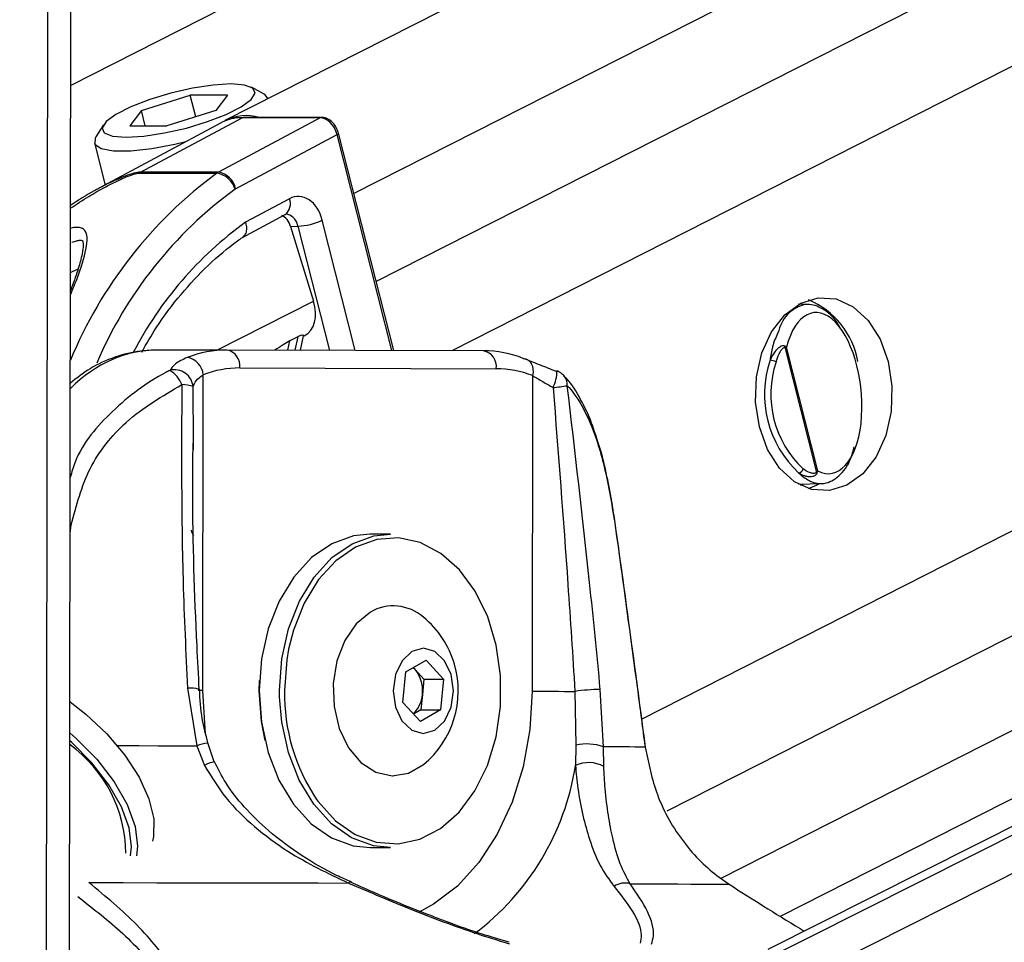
# Model space of a CAD drawing. Header units: millimetres. Extents: x 10 to 13239, y 20 to 10604.
# Tile 12 of 132: x 2422 to 2477, y 2969 to 3021. Entities that reach past the tile are written whole.
import ezdxf

# ---------------------------------------------------------------- set-up
doc = ezdxf.new("R2010")
doc.units = ezdxf.units.MM
doc.layers.add('COMPONENT_GEOMETRY', color=7, linetype='Continuous')
doc.styles.add('SLDTEXTSTYLE0', font='TXT', dxfattribs={"width": 0.75})
doc.dimstyles.new('SLDDIMSTYLE0', dxfattribs={"dimtxt": 75, "dimasz": 3.302, "dimexe": 0, "dimexo": 0.0625, "dimgap": 18.75, "dimtad": 0, "dimtih": 1, "dimtoh": 1, "dimdec": 0, "dimrnd": 1e-09, "dimzin": 12, "dimdsep": 46, "dimtxsty": 'SLDTEXTSTYLE0', "dimsah": 1, "dimcen": 0.09, "dimadec": 0, "dimazin": 3, "dimtfac": 1, "dimtdec": 0, "dimtofl": 0, "dimtmove": 0, "dimatfit": 3, "dimfxl": 1, "dimfrac": 2, "dimtolj": 1, "dimtzin": 12, "dimarcsym": 0})

# ---------------------------------------------------------------- blocks, each defined once
blk = doc.blocks.new('_D_4')
at = {"layer": 'COMPONENT_GEOMETRY', "color": 7}
for p, q in [((3876.961, 3780.567), (471.923, 3780.567)), ((475.098, 3780.567), (475.098, 2443.572)), ((325.046, 2428.338), (302.195, 2428.338)), ((302.195, 2428.338), (302.195, 2309.276)), ((625.151, 2428.338), (648.002, 2428.338)), ((648.002, 2428.338), (648.002, 2309.276)), ((302.195, 2309.276), (325.046, 2309.276)), ((648.002, 2309.276), (625.151, 2309.276)), ((475.098, 860.067), (475.098, 2197.062)), ((3847.074, 860.067), (471.923, 860.067))]:
    blk.add_line(p, q, dxfattribs=at)
for points in [[(475.098, 3780.567), (474.59, 3777.265), (475.606, 3777.265)], [(475.098, 860.067), (475.606, 863.369), (474.59, 863.369)]]:
    blk.add_solid(points, dxfattribs=at)
at = {"layer": 'COMPONENT_GEOMETRY', "color": 7, "char_height": 75, "attachment_point": 1, "style": 'SLDTEXTSTYLE0'}
for s, insert in [('9\'6.98"', (325.046, 2405.956)), ('2921mm', (270.515, 2293.742))]:
    blk.add_mtext(s, dxfattribs=dict(at, insert=insert))

msp = doc.modelspace()

# ---------------------------------------------------------------- linework, layer by layer
at = {"color": 8, "linetype": 'Continuous', "lineweight": 25}
for p, q in [((2593.758, 3102.657), (2424.727, 3016.839)), ((2620.832, 3102.336), (2440.53, 3010.795)), ((2631.5, 3102.209), (2441.777, 3005.884)), ((2643.047, 3102.072), (2446.003, 3002.031)), ((2692.969, 3101.48), (2456.597, 2981.471)), ((2704.246, 3101.346), (2457.994, 2976.321)), ((2714.423, 3101.226), (2461.014, 2972.567)), ((2461.698, 2965.005), (2731.928, 3101.018)), ((2462.026, 2967.321), (2727.751, 3101.068)), ((2424.634, 2947.589), (2424.835, 3097.175)), ((2423.345, 2945.196), (2423.541, 3090.876)), ((2442.655, 3002.04), (2439.595, 3014.095)), ((2440.612, 3002.045), (2438.766, 3009.318)), ((2437.406, 3008.98), (2439.165, 3002.049)), ((2424.713, 3006.396), (2425.142, 3006.607)), ((2432.891, 3002.065), (2438.28, 3004.801)), ((2436.848, 3002.055), (2436.957, 3002.583)), ((2437.397, 3002.806), (2437.242, 3002.054)), ((2431.572, 2996.873), (2431.558, 3000.024)), ((2424.76, 2992.312), (2424.694, 2992.323)), ((2424.694, 2991.854), (2424.76, 2992.312)), ((2436.385, 2982.703), (2436.38, 2983.062))]:
    msp.add_line(p, q, dxfattribs=at)
at = {"color": 7, "linetype": 'Continuous', "lineweight": 25}
for p, q in [((2605.954, 3102.512), (2433.331, 3014.87)), ((2726.812, 3101.079), (2463.637, 2968.616)), ((2464.338, 2970.464), (2721.719, 3101.139)), ((2424.657, 2964.295), (2424.835, 3097.175)), ((2435.516, 3016.345), (2434.818, 3016.733)), ((2428.672, 3015.433), (2431.402, 3016.292)), ((2433.477, 3016.292), (2431.402, 3016.292)), ((2431.709, 3015.082), (2431.402, 3016.292)), ((2433.477, 3016.292), (2432.823, 3015.433)), ((2435.739, 3016.093), (2435.738, 3016.098)), ((2428.672, 3015.433), (2428.018, 3014.574)), ((2428.891, 3014.574), (2428.672, 3015.433)), ((2432.823, 3015.433), (2430.094, 3014.574)), ((2438.721, 3015.054), (2434.38, 3015.054)), ((2426.551, 3014.634), (2426.122, 3013.96)), ((2433.08, 3014.736), (2426.278, 3011.08)), ((2428.018, 3014.574), (2430.094, 3014.574)), ((2428.63, 3011.994), (2434.305, 3015.035)), ((2438.646, 3015.035), (2432.97, 3011.994)), ((2438.646, 3015.035), (2434.305, 3015.035)), ((2433.927, 3011.059), (2439.595, 3014.095)), ((2442.753, 3002.039), (2439.674, 3014.169)), ((2426.045, 3013.638), (2426.644, 3011.277)), ((2428.541, 3011.94), (2432.882, 3011.94)), ((2432.97, 3011.994), (2428.63, 3011.994)), ((2436.934, 3010.512), (2434.479, 3009.197)), ((2434.273, 3008.331), (2436.699, 3009.631)), ((2437, 3008.967), (2437.406, 3008.98)), ((2437, 3008.967), (2438.28, 3004.801)), ((2465.92, 3004.608), (2465.356, 3004.622)), ((2437.397, 3002.806), (2436.957, 3002.583)), ((2437.555, 3002.054), (2437.723, 3002.866)), ((2437.718, 3002.84), (2437.793, 3002.878)), ((2433.454, 3002.065), (2429.559, 3002.065)), ((2447.772, 3002.026), (2433.454, 3002.065)), ((2464.584, 3002.218), (2466.355, 2995.241)), ((2466.432, 2995.334), (2464.681, 3002.232)), ((2434.16, 3001.065), (2448.478, 3001.026)), ((2432.102, 2983.07), (2432.126, 3000.687)), ((2450.511, 3000.638), (2450.487, 2983.021)), ((2431.573, 2996.49), (2431.572, 2996.873)), ((2465.356, 2994.582), (2466.631, 2994.614)), ((2465.463, 2994.525), (2465.587, 2994.588)), ((2442.567, 2991.795), (2441.436, 2991.795)), ((2442.73, 2987.795), (2442.709, 2987.795)), ((2443.436, 2984.104), (2444.569, 2984.762)), ((2443.951, 2984.233), (2443.84, 2984.338)), ((2443.849, 2984.344), (2443.951, 2984.233)), ((2444.569, 2984.762), (2445.539, 2983.704)), ((2443.273, 2982.387), (2443.436, 2984.104)), ((2443.951, 2984.233), (2444.435, 2983.704)), ((2431.246, 2983.186), (2431.757, 2979.981)), ((2435.249, 2983.062), (2435.263, 2983.631)), ((2444.435, 2983.704), (2444.354, 2982.845)), ((2444.435, 2983.704), (2445.539, 2983.704)), ((2445.539, 2983.704), (2445.375, 2981.987)), ((2444.354, 2982.845), (2444.272, 2981.987)), ((2452.872, 2983.017), (2452.928, 2980.012)), ((2454.462, 2979.92), (2454.287, 2983.124)), ((2444.242, 2981.329), (2443.273, 2982.387)), ((2444.272, 2981.987), (2443.859, 2981.747)), ((2445.375, 2981.987), (2444.242, 2981.329)), ((2444.272, 2981.987), (2445.375, 2981.987)), ((2431.757, 2979.981), (2432.192, 2978.886)), ((2432.361, 2980.13), (2432.361, 2980.13)), ((2432.741, 2979.085), (2432.385, 2980.139)), ((2452.928, 2980.012), (2452.899, 2978.885)), ((2454.484, 2978.826), (2454.462, 2979.92)), ((2442.709, 2978.295), (2442.73, 2978.295)), ((2441.436, 2974.295), (2442.567, 2974.295)), ((2460.913, 2972.637), (2461.475, 2972.248)), ((2449.195, 2969.011), (2448.599, 2969.192))]:
    msp.add_line(p, q, dxfattribs=at)
at = {"color": 7, "linetype": 'Continuous', "lineweight": 25, "flags": 128}
for points in [[(2433.676, 3016.919), (2432.681, 3016.859), (2431.529, 3016.683), (2430.314, 3016.406), (2429.134, 3016.05), (2428.085, 3015.644), (2427.252, 3015.221), (2426.701, 3014.815), (2426.479, 3014.459), (2426.602, 3014.182), (2427.062, 3014.006), (2427.82, 3013.946), (2428.815, 3014.006), (2429.967, 3014.182), (2431.182, 3014.459), (2432.362, 3014.815), (2433.411, 3015.221), (2434.244, 3015.644), (2434.795, 3016.05), (2435.017, 3016.406), (2434.893, 3016.683), (2434.434, 3016.859), (2433.676, 3016.919)], [(2435.738, 3016.098), (2435.571, 3016.311), (2435.516, 3016.345)], [(2434.38, 3015.054), (2434.346, 3015.05), (2434.305, 3015.035)], [(2426.122, 3013.96), (2426.084, 3013.894), (2426.079, 3013.557), (2426.431, 3013.318), (2427.113, 3013.194), (2428.076, 3013.194), (2429.248, 3013.318), (2430.541, 3013.557), (2431.159, 3013.703)], [(2468.053, 2994.52), (2467.079, 2994.221), (2466.084, 2994.288), (2465.134, 2994.718), (2464.296, 2995.481), (2463.626, 2996.524), (2463.169, 2997.777), (2462.958, 2999.155), (2463.006, 3000.563), (2463.31, 3001.906), (2463.849, 3003.091), (2464.587, 3004.039), (2465.473, 3004.684), (2466.447, 3004.983), (2467.443, 3004.916), (2468.392, 3004.486), (2469.23, 3003.723), (2469.901, 3002.68), (2470.357, 3001.427), (2470.568, 3000.049), (2470.52, 2998.641), (2470.217, 2997.298), (2469.677, 2996.113), (2468.939, 2995.165), (2468.053, 2994.52)], [(2449.99, 3001.603), (2450.124, 3001.584), (2450.246, 3001.529), (2450.351, 3001.44), (2450.435, 3001.32), (2450.495, 3001.174), (2450.528, 3001.007), (2450.533, 3000.826), (2450.511, 3000.638)], [(2451.817, 3000.872), (2451.859, 3000.904), (2451.87, 3000.903)], [(2465.915, 2994.337), (2466.356, 2994.52), (2466.524, 2994.611)], [(2455.139, 2992.259), (2455.138, 2992.249), (2455.124, 2992.23)], [(2441.436, 2991.795), (2440.511, 2991.697), (2439.298, 2991.256), (2438.173, 2990.48), (2437.182, 2989.399), (2436.364, 2988.058), (2435.755, 2986.511), (2435.378, 2984.823), (2435.249, 2983.062)], [(2436.38, 2983.062), (2436.509, 2984.823), (2436.886, 2986.511), (2437.496, 2988.058), (2438.313, 2989.399), (2439.305, 2990.48), (2440.429, 2991.256), (2441.642, 2991.697), (2442.567, 2991.795)], [(2438.452, 2976.974), (2438.535, 2976.86), (2439.501, 2975.798), (2440.598, 2975.033), (2441.782, 2974.596), (2443.003, 2974.505), (2444.213, 2974.764), (2445.361, 2975.362), (2446.4, 2976.274), (2447.288, 2977.464), (2447.989, 2978.882), (2448.474, 2980.47), (2448.722, 2982.164), (2448.725, 2983.894), (2448.481, 2985.589), (2448, 2987.18), (2447.303, 2988.602), (2446.418, 2989.796), (2445.382, 2990.714), (2444.235, 2991.318), (2443.026, 2991.583), (2441.805, 2991.499), (2440.62, 2991.069), (2439.52, 2990.31), (2438.552, 2989.253), (2437.753, 2987.943), (2437.157, 2986.432), (2436.89, 2985.367)], [(2441.453, 2987.439), (2440.662, 2986.789), (2440.025, 2985.861), (2439.588, 2984.725), (2439.384, 2983.464), (2439.429, 2982.172), (2439.718, 2980.944), (2440.23, 2979.873), (2440.928, 2979.037), (2441.76, 2978.498), (2442.663, 2978.296), (2443.572, 2978.447), (2444.416, 2978.938)], [(2443.767, 2985.242), (2443.222, 2984.729), (2442.856, 2983.96), (2442.726, 2983.052), (2442.852, 2982.143), (2443.215, 2981.371), (2443.759, 2980.854), (2444.401, 2980.67), (2445.044, 2980.849), (2445.59, 2981.361), (2445.955, 2982.13), (2446.085, 2983.039), (2445.959, 2983.948), (2445.597, 2984.72), (2445.053, 2985.237), (2444.41, 2985.42), (2443.767, 2985.242)], [(2435.249, 2983.062), (2435.373, 2981.3), (2435.745, 2979.61), (2436.351, 2978.06), (2437.165, 2976.715), (2438.153, 2975.629), (2439.276, 2974.846), (2440.487, 2974.399), (2441.436, 2974.295)], [(2435.574, 2980.28), (2435.37, 2981.34), (2435.249, 2983.062)], [(2442.567, 2974.295), (2441.619, 2974.399), (2440.407, 2974.846), (2439.284, 2975.629), (2438.296, 2976.715), (2437.482, 2978.06), (2436.877, 2979.61), (2436.504, 2981.3), (2436.385, 2982.703)], [(2450.487, 2983.021), (2450.733, 2983.02), (2451.009, 2983.019), (2451.308, 2983.019), (2451.623, 2983.018), (2451.945, 2983.018), (2452.267, 2983.017), (2452.578, 2983.017), (2452.872, 2983.017)], [(2424.688, 2982.425), (2425.565, 2981.742), (2426.734, 2980.641), (2427.741, 2979.449), (2428.538, 2978.224), (2429.088, 2977.022), (2429.364, 2975.902), (2429.353, 2974.916), (2429.293, 2974.651)], [(2424.679, 2980.696), (2425.006, 2980.411), (2426.175, 2979.231), (2427.15, 2977.972), (2427.879, 2976.701), (2428.324, 2975.482), (2428.463, 2974.381), (2428.402, 2973.832)], [(2428.066, 2973.829), (2428.12, 2974.339), (2427.986, 2975.403), (2427.556, 2976.579), (2426.852, 2977.807), (2425.911, 2979.023), (2424.781, 2980.163), (2424.678, 2980.254)], [(2456.8, 2979.927), (2456.8, 2979.922), (2456.793, 2979.905)], [(2425.745, 2972.345), (2427.649, 2972.341), (2429.534, 2972.338), (2431.395, 2972.335), (2433.23, 2972.332), (2435.035, 2972.328), (2436.807, 2972.325), (2438.542, 2972.321), (2440.238, 2972.318)], [(2455.955, 2972.275), (2456.915, 2972.272), (2457.8, 2972.268), (2458.61, 2972.265), (2459.342, 2972.261), (2459.996, 2972.258), (2460.57, 2972.255), (2461.063, 2972.252), (2461.475, 2972.248)]]:
    msp.add_lwpolyline(points, dxfattribs=at)
at = {"color": 8, "linetype": 'Continuous', "lineweight": 25, "flags": 128}
for points in [[(2438.721, 3015.054), (2438.686, 3015.05), (2438.646, 3015.035)], [(2439.595, 3014.095), (2439.63, 3014.115), (2439.655, 3014.134), (2439.67, 3014.151), (2439.674, 3014.167), (2439.674, 3014.169)], [(2436.89, 2985.367), (2436.789, 2984.782), (2436.663, 2983.062)], [(2432.102, 2983.07), (2431.893, 2983.071), (2431.842, 2983.071)], [(2432.253, 2980.703), (2432.225, 2980.93), (2432.102, 2983.07)], [(2450.487, 2983.021), (2450.359, 2980.881), (2449.983, 2978.801), (2449.371, 2976.836), (2448.538, 2975.041), (2447.508, 2973.464), (2446.308, 2972.149), (2444.971, 2971.13), (2444.134, 2970.681)], [(2427.314, 2979.989), (2427.421, 2979.989), (2428.52, 2979.987), (2429.609, 2979.985), (2430.689, 2979.983), (2431.757, 2979.981)]]:
    msp.add_lwpolyline(points, dxfattribs=at)
at = {"color": 7, "linetype": 'Continuous', "lineweight": 25}
for centre, radius, start, end in [((2434.532, 3012.424), 2.725, 74.8075, 116.1501), ((2434.276, 3012.49), 2.545, 89.3461, 118.0393), ((2429.078, 3011.16), 0.946, 118.3002, 124.5592), ((2433.418, 3011.16), 0.946, 118.3002, 124.5592), ((2432.685, 3010.694), 1.261, 15.9614, 81.0447), ((2432.773, 3010.834), 1.176, 11.005, 80.3566), ((2434.078, 3010.779), 0.317, 118.3427, 124.5578), ((2437.254, 3012.497), 3.521, 272.4674, 295.4301), ((2464.132, 3000.629), 4.597, 9.9891, 67.1886), ((2433.453, 2995.88), 6.184, 89.9905, 111.0148), ((2433.277, 3001.191), 0.891, 351.8462, 78.5801), ((2447.595, 3001.152), 0.891, 351.8511, 78.5752), ((2447.74, 2995.838), 6.188, 68.6844, 89.7045), ((2464.243, 3002.247), 0.342, 355.184, 7.2912), ((2431.039, 3000.579), 1.092, 5.7126, 79.6593), ((2469.463, 2999.6), 6.012, 161.5803, 226.9086), ((2463.721, 3000.72), 0.78, 61.2419, 87.1796), ((2469.514, 2999.6), 5.71, 161.582, 226.9057), ((2430.529, 2999.931), 1.033, 5.1287, 104.7101), ((2429.524, 2999.64), 1.489, 19.4146, 60.0523), ((2434.158, 2995.399), 5.666, 89.9854, 111.0206), ((2448.448, 2995.35), 5.677, 68.692, 89.698), ((2451.514, 2999.968), 1, 42.6622, 69.1582), ((2430.956, 2998.453), 1.682, 69.0136, 90.937), ((2448.358, 3027.094), 27.323, 276.9212, 278.5927), ((2465.302, 2995.533), 0.327, 279.4748, 341.8355), ((2466.153, 2995.089), 0.254, 23.8325, 36.997), ((2442.736, 2985.235), 2.55, 48.7856, 120.2001), ((2441.043, 2983.045), 5.315, 16.2024, 50.6107), ((2441.043, 2983.045), 5.315, 309.3893, 16.2024), ((2442.536, 2983.07), 1.831, 352.9694, 39.4314), ((2442.71, 2982.95), 1.647, 313.7124, 356.3727), ((2454.458, 2971.441), 11.684, 90.8379, 97.8008), ((2420.217, 2973.899), 7.594, 0.6055, 54.0218), ((2453.54, 2977.394), 2.689, 69.9495, 103.1639), ((2452.578, 2506.792), 473.132, 89.4896, 89.77182), ((2453.631, 2977.237), 1.803, 61.7722, 113.9547), ((2455.652, 2971.294), 1.027, 72.812, 125.6752)]:
    msp.add_arc(centre, radius, start, end, dxfattribs=at)
at = {"color": 8, "linetype": 'Continuous', "lineweight": 25}
for centre, radius, start, end in [((2447.597, 2992.002), 24.78, 126.4312, 157.4802), ((2447.617, 2992.208), 23.3, 126.0714, 156.9384), ((2436.233, 3010.227), 0.757, 308.0331, 22.1147), ((2446.677, 2992.347), 20.802, 125.9026, 152.5713), ((2449.741, 3000.91), 2.129, 333.7703, 359.7981), ((2451.681, 3000.139), 0.762, 355.3494, 41.276), ((2431.994, 2992.13), 0.565, 192.7049, 226.7326), ((2431.449, 2981.822), 1.379, 71.2541, 98.4679), ((2447.21, 2982.854), 10.549, 178.874, 213.8764), ((2434.022, 2972.091), 8.209, 101.6786, 106.0193), ((2433.156, 2977.085), 2.043, 101.8866, 118.174), ((2438.631, 2981.068), 14.434, 306.6899, 351.3031), ((2440.351, 2972.197), 0.165, 74.6104, 133.2006)]:
    msp.add_arc(centre, radius, start, end, dxfattribs=at)
at = {"color": 7, "linetype": 'Continuous', "lineweight": 25}
for centre, major_axis, ratio, start_param, end_param in [((2438.888, 3014.095), (-0.459, 0.889), 0.664219, 4.38219, 5.952986), ((2437.435, 3008.642), (0.001, 2.001), 0.706964, 5.057572, 6.645512), ((2436.334, 3008.629), (-0.097, 0.996), 0.721655, 4.987651, 5.914695), ((2436.88, 3004.658), (-0.919, 1.776), 0.677839, 3.136363, 4.451126), ((2466.679, 2999.664), (-0.466, 4.492), 0.481818, 2.818027, 7.196236)]:
    msp.add_ellipse(centre, major_axis=major_axis, ratio=ratio, start_param=start_param, end_param=end_param, dxfattribs=at)
at = {"color": 8, "linetype": 'Continuous', "lineweight": 25}
for centre, major_axis, ratio, start_param, end_param in [((2436.728, 3008.642), (0.034, 1), 0.713644, 5.081543, 6.329766), ((2429.512, 2990.065), (0.062, 12), 0.707102, 0.001735, 0.609528)]:
    msp.add_ellipse(centre, major_axis=major_axis, ratio=ratio, start_param=start_param, end_param=end_param, dxfattribs=at)
at = {"color": 7, "linetype": 'Continuous', "lineweight": 25}
for points, knots in [([(2439.674, 3014.169), (2439.643, 3014.263), (2439.573, 3014.478), (2439.357, 3014.775), (2439.071, 3014.988), (2438.844, 3015.052), (2438.733, 3015.054), (2438.721, 3015.054)], [0, 0, 0, 0, 0.204193, 0.46654, 0.739319, 0.970931, 1, 1, 1, 1]), ([(2426.303, 3011.086), (2426.216, 3011.041), (2425.662, 3010.759), (2425.15, 3010.425), (2424.718, 3010.143)], [0, 0, 0, 0, 0.157474, 1, 1, 1, 1]), ([(2436.699, 3009.631), (2436.71, 3009.636), (2436.727, 3009.645), (2436.732, 3009.64), (2436.734, 3009.639)], [0, 0, 0, 0, 0.582399, 1, 1, 1, 1]), ([(2434.479, 3009.197), (2434.481, 3009.191), (2434.499, 3009.128), (2434.536, 3008.963), (2434.536, 3008.716), (2434.461, 3008.484), (2434.356, 3008.4), (2434.309, 3008.362)], [0, 0, 0, 0, 0.017918, 0.177617, 0.46887, 0.759866, 1, 1, 1, 1]), ([(2424.789, 3008.09), (2424.88, 3008.12), (2425.053, 3008.177), (2425.262, 3008.201), (2425.373, 3008.183), (2425.379, 3008.172), (2425.403, 3008.164), (2425.441, 3007.823), (2425.334, 3007.259), (2425.117, 3006.469), (2424.865, 3005.783), (2424.726, 3005.404)], [0, 0, 0, 0, 0.047404, 0.090197, 0.132981, 0.178342, 0.268117, 0.409247, 0.550857, 0.751637, 1, 1, 1, 1]), ([(2428.694, 3001.951), (2428.956, 3002.411), (2429.621, 3003.578), (2430.867, 3005.211), (2432.39, 3006.841), (2433.567, 3007.838), (2434.226, 3008.29), (2434.317, 3008.353)], [0, 0, 0, 0, 0.170629, 0.432844, 0.695158, 0.9578, 1, 1, 1, 1]), ([(2467.686, 3003.265), (2467.648, 3003.34), (2467.401, 3003.83), (2466.795, 3004.357), (2465.946, 3004.711), (2465.107, 3004.441), (2464.486, 3003.85), (2464.264, 3003.211), (2464.201, 3003.027)], [0, 0, 0, 0, 0.037463, 0.243379, 0.456866, 0.679092, 0.907616, 1, 1, 1, 1]), ([(2436.957, 3002.583), (2436.837, 3002.513), (2436.579, 3002.364), (2436.276, 3002.164), (2436.114, 3002.057)], [0, 0, 0, 0, 0.467223, 1, 1, 1, 1]), ([(2437.714, 3002.868), (2437.714, 3002.881), (2437.715, 3002.909), (2437.599, 3002.896), (2437.477, 3002.847), (2437.406, 3002.811), (2437.397, 3002.806)], [0, 0, 0, 0, 0.285961, 0.62479, 0.950528, 1, 1, 1, 1]), ([(2429.561, 3002.065), (2429.254, 3002.053), (2428.452, 3002.024), (2427.18, 3001.705), (2425.844, 3001.11), (2425.069, 3000.509), (2424.705, 3000.227)], [0, 0, 0, 0, 0.177117, 0.46207, 0.747654, 1, 1, 1, 1]), ([(2464.583, 3002.291), (2464.562, 3002.297), (2464.501, 3002.315), (2464.394, 3002.286), (2464.223, 3002.187), (2463.983, 3001.942), (2463.843, 3001.666), (2463.759, 3001.5)], [0, 0, 0, 0, 0.060653, 0.184539, 0.294007, 0.574648, 1, 1, 1, 1]), ([(2464.097, 3001.405), (2464.148, 3001.556), (2464.231, 3001.804), (2464.374, 3002.049), (2464.475, 3002.164), (2464.534, 3002.216), (2464.573, 3002.218), (2464.584, 3002.218)], [0, 0, 0, 0, 0.455731, 0.745095, 0.85067, 0.957037, 1, 1, 1, 1]), ([(2464.681, 3002.232), (2464.68, 3002.233), (2464.654, 3002.254), (2464.618, 3002.272), (2464.583, 3002.291)], [0, 0, 0, 0, 0.028909, 1, 1, 1, 1]), ([(2464.584, 3002.218), (2464.619, 3002.223), (2464.655, 3002.228), (2464.68, 3002.232), (2464.681, 3002.232)], [0, 0, 0, 0, 0.971185, 1, 1, 1, 1]), ([(2431.235, 3001.653), (2430.986, 3001.538), (2430.522, 3001.324), (2430.348, 3001.055), (2430.267, 3000.93)], [0, 0, 0, 0, 0.53814, 1, 1, 1, 1]), ([(2451.817, 3000.872), (2451.505, 3000.998), (2450.831, 3001.27), (2450.284, 3001.486), (2449.99, 3001.603)], [0, 0, 0, 0, 0.461863, 1, 1, 1, 1]), ([(2431.558, 3000.024), (2431.6, 3000.137), (2431.689, 3000.379), (2431.974, 3000.581), (2432.126, 3000.687)], [0, 0, 0, 0, 0.469456, 1, 1, 1, 1]), ([(2450.511, 3000.638), (2450.694, 3000.53), (2451.039, 3000.327), (2451.455, 3000.084), (2451.651, 2999.97)], [0, 0, 0, 0, 0.530541, 1, 1, 1, 1]), ([(2454.131, 2996.996), (2454.025, 2997.337), (2453.755, 2998.198), (2453.191, 2999.353), (2452.673, 3000.226), (2452.298, 3000.571), (2452.238, 3000.627)], [0, 0, 0, 0, 0.225491, 0.57077, 0.931004, 1, 1, 1, 1]), ([(2424.76, 2992.312), (2425.041, 2993.39), (2425.606, 2995.55), (2427.855, 2998.341), (2429.849, 2999.505), (2430.928, 3000.135)], [0, 0, 0, 0, 0.313747, 0.628666, 1, 1, 1, 1]), ([(2430.928, 3000.135), (2430.91, 2996.474), (2430.883, 2990.827), (2431.151, 2985.174), (2431.246, 2983.186)], [0, 0, 0, 0, 0.648279, 1, 1, 1, 1]), ([(2451.651, 2999.97), (2451.936, 2996.307), (2452.376, 2990.657), (2452.743, 2985.005), (2452.872, 2983.017)], [0, 0, 0, 0, 0.648203, 1, 1, 1, 1]), ([(2454.287, 2983.124), (2454.092, 2985.112), (2453.539, 2990.766), (2452.873, 2996.415), (2452.441, 3000.077)], [0, 0, 0, 0, 0.351724, 1, 1, 1, 1]), ([(2452.441, 3000.077), (2452.474, 3000.041), (2452.966, 2999.509), (2453.75, 2998.159), (2454.596, 2995.482), (2454.948, 2993.313), (2455.124, 2992.23)], [0, 0, 0, 0, 0.0250477, 0.3715271, 0.6863385, 1, 1, 1, 1]), ([(2455.133, 2992.254), (2455.079, 2992.641), (2454.947, 2993.597), (2454.661, 2995.05), (2454.385, 2996.254), (2454.18, 2996.853), (2454.131, 2996.996)], [0, 0, 0, 0, 0.22309, 0.550934, 0.892293, 1, 1, 1, 1]), ([(2431.902, 2983.128), (2431.858, 2983.936), (2431.661, 2987.625), (2431.513, 2992.211), (2431.549, 2995.981), (2431.557, 2996.873)], [0, 0, 0, 0, 0.176184, 0.80521, 1, 1, 1, 1]), ([(2465.356, 2995.21), (2465.549, 2995.049), (2466.018, 2994.657), (2466.814, 2994.535), (2467.624, 2994.967), (2468.213, 2995.723), (2468.4, 2996.445), (2468.458, 2996.669)], [0, 0, 0, 0, 0.1629846, 0.3968921, 0.6400267, 0.8884345, 1, 1, 1, 1]), ([(2466.355, 2995.241), (2466.346, 2995.231), (2466.319, 2995.203), (2466.221, 2995.176), (2465.992, 2995.201), (2465.774, 2995.312), (2465.63, 2995.418), (2465.613, 2995.431)], [0, 0, 0, 0, 0.045332, 0.125548, 0.375592, 0.924118, 1, 1, 1, 1]), ([(2466.432, 2995.334), (2466.432, 2995.333), (2466.412, 2995.304), (2466.383, 2995.272), (2466.355, 2995.241)], [0, 0, 0, 0, 0.029107, 1, 1, 1, 1]), ([(2466.385, 2995.191), (2466.404, 2995.237), (2466.424, 2995.285), (2466.432, 2995.333), (2466.432, 2995.334)], [0, 0, 0, 0, 0.971469, 1, 1, 1, 1]), ([(2465.356, 2995.21), (2465.379, 2995.196), (2465.51, 2995.118), (2465.718, 2995.033), (2465.961, 2994.998), (2466.126, 2995.011), (2466.249, 2995.053), (2466.336, 2995.113), (2466.371, 2995.169), (2466.385, 2995.191)], [0, 0, 0, 0, 0.070132, 0.395153, 0.58707, 0.730993, 0.841657, 0.936384, 1, 1, 1, 1]), ([(2455.124, 2992.23), (2455.215, 2991.576), (2455.668, 2988.306), (2456.226, 2984.198), (2456.682, 2980.743), (2456.793, 2979.905)], [0, 0, 0, 0, 0.159183, 0.79594, 1, 1, 1, 1]), ([(2456.8, 2979.927), (2456.665, 2980.954), (2456.125, 2985.064), (2455.562, 2989.175), (2455.139, 2992.259)], [0, 0, 0, 0, 0.249839, 1, 1, 1, 1]), ([(2432.387, 2980.136), (2432.266, 2980.587), (2432.003, 2981.57), (2431.947, 2982.581), (2431.917, 2983.13)], [0, 0, 0, 0, 0.45815, 1, 1, 1, 1]), ([(2456.793, 2979.905), (2456.977, 2979.003), (2457.373, 2977.061), (2458.641, 2974.908), (2459.885, 2973.473), (2460.573, 2972.913), (2460.913, 2972.637)], [0, 0, 0, 0, 0.301537, 0.649271, 0.826762, 1, 1, 1, 1]), ([(2432.192, 2978.886), (2432.567, 2978.268), (2433.339, 2976.997), (2434.978, 2975.429), (2437.238, 2973.734), (2439.084, 2972.862), (2440.238, 2972.318)], [0, 0, 0, 0, 0.202398, 0.415929, 0.635025, 1, 1, 1, 1]), ([(2440.399, 2972.377), (2440.12, 2972.497), (2439.18, 2972.9), (2437.6, 2973.83), (2435.857, 2975.103), (2434.435, 2976.494), (2433.402, 2977.788), (2432.948, 2978.695), (2432.749, 2979.092)], [0, 0, 0, 0, 0.090495, 0.304937, 0.530845, 0.713039, 0.87407, 1, 1, 1, 1]), ([(2452.899, 2978.885), (2452.939, 2978.454), (2453.034, 2977.444), (2453.302, 2976.059), (2453.712, 2974.597), (2454.255, 2973.228), (2454.785, 2972.497), (2455.053, 2972.128)], [0, 0, 0, 0, 0.135243, 0.316728, 0.502898, 0.748889, 1, 1, 1, 1]), ([(2455.955, 2972.275), (2455.76, 2972.628), (2455.365, 2973.341), (2455.001, 2974.655), (2454.728, 2976.075), (2454.557, 2977.413), (2454.506, 2978.408), (2454.484, 2978.826)], [0, 0, 0, 0, 0.245377, 0.495296, 0.6781, 0.864609, 1, 1, 1, 1]), ([(2427.227, 2961.02), (2427.404, 2961.061), (2428.396, 2961.291), (2429.925, 2961.912), (2431.041, 2962.998), (2431.44, 2964.143), (2431.385, 2965.62), (2430.483, 2967.6), (2428.54, 2970.005), (2426.678, 2971.564), (2425.745, 2972.345)], [0, 0, 0, 0, 0.024024, 0.134637, 0.244506, 0.334114, 0.423971, 0.601081, 0.800327, 1, 1, 1, 1]), ([(2440.238, 2972.318), (2441.428, 2971.806), (2443.835, 2970.771), (2446.895, 2969.634), (2448.71, 2969.079), (2449.217, 2968.924)], [0, 0, 0, 0, 0.413471, 0.836282, 1, 1, 1, 1]), ([(2444.926, 2970.46), (2444.499, 2970.623), (2443.293, 2971.084), (2441.786, 2971.727), (2440.725, 2972.206), (2440.394, 2972.355)], [0, 0, 0, 0, 0.272828, 0.772905, 1, 1, 1, 1]), ([(2457.14, 2968.903), (2457.185, 2969.056), (2457.344, 2969.596), (2457.017, 2970.722), (2456.313, 2971.753), (2455.955, 2972.275)], [0, 0, 0, 0, 0.163705, 0.575616, 1, 1, 1, 1]), ([(2461.475, 2972.248), (2462.744, 2971.442), (2464.078, 2970.596), (2465.597, 2969.684), (2465.67, 2969.64)], [0, 0, 0, 0, 0.95171, 1, 1, 1, 1]), ([(2455.053, 2972.128), (2455.431, 2971.653), (2456.194, 2970.693), (2456.635, 2969.632), (2456.543, 2969.111), (2456.517, 2968.967)], [0, 0, 0, 0, 0.414625, 0.838125, 1, 1, 1, 1]), ([(2448.599, 2969.192), (2448.296, 2969.282), (2447.335, 2969.568), (2446.098, 2970.001), (2445.195, 2970.355), (2444.926, 2970.46)], [0, 0, 0, 0, 0.24496, 0.7749, 1, 1, 1, 1])]:
    msp.add_open_spline(points, degree=3, knots=knots, dxfattribs=at)
at = {"color": 8, "linetype": 'Continuous', "lineweight": 25}
for points, knots in [([(2424.718, 3009.982), (2425.052, 3010.206), (2425.674, 3010.624), (2426.538, 3011.109), (2427.205, 3011.451), (2427.705, 3011.68), (2428.061, 3011.824), (2428.318, 3011.905), (2428.457, 3011.936), (2428.519, 3011.939), (2428.541, 3011.94)], [0, 0, 0, 0, 0.282814, 0.528018, 0.691361, 0.800356, 0.903218, 0.94602, 0.980142, 1, 1, 1, 1]), ([(2428.63, 3011.994), (2428.599, 3011.993), (2428.518, 3011.99), (2428.351, 3011.96), (2428.052, 3011.88), (2427.646, 3011.733), (2427.091, 3011.492), (2426.639, 3011.279), (2426.36, 3011.12), (2426.302, 3011.087)], [0, 0, 0, 0, 0.0479251, 0.1265358, 0.2176583, 0.4197055, 0.6234952, 0.9216365, 1, 1, 1, 1]), ([(2424.712, 3005.155), (2424.85, 3005.48), (2425.256, 3006.439), (2425.555, 3007.467), (2425.674, 3008.312), (2425.58, 3008.705), (2425.364, 3008.885), (2425.076, 3008.921), (2424.847, 3008.901), (2424.718, 3008.857), (2424.717, 3008.856)], [0, 0, 0, 0, 0.175309, 0.516929, 0.690556, 0.81058, 0.881012, 0.940109, 0.999269, 1, 1, 1, 1]), ([(2464.201, 3003.027), (2464.088, 3002.781), (2463.888, 3002.343), (2463.799, 3001.757), (2463.759, 3001.5)], [0, 0, 0, 0, 0.560042, 1, 1, 1, 1]), ([(2430.267, 3000.93), (2430.189, 3000.891), (2429.031, 3000.313), (2427.07, 2998.813), (2425.198, 2996.684), (2424.781, 2995.25), (2424.698, 2994.962)], [0, 0, 0, 0, 0.032402, 0.482516, 0.896166, 1, 1, 1, 1]), ([(2425.123, 2971.559), (2425.995, 2970.88), (2427.794, 2969.477), (2429.73, 2967.288), (2430.701, 2965.443), (2430.835, 2964.061), (2430.516, 2962.993), (2429.503, 2961.971), (2428.06, 2961.382), (2427.123, 2961.163), (2426.955, 2961.124)], [0, 0, 0, 0, 0.1928552, 0.3977592, 0.5781053, 0.6684052, 0.7584225, 0.8672358, 0.9762495, 1, 1, 1, 1])]:
    msp.add_open_spline(points, degree=3, knots=knots, dxfattribs=at)

# ---------------------------------------------------------------- dimensions: what is measured, and where the dimension line sits
at = {"layer": 'COMPONENT_GEOMETRY', "color": 7}
dim = msp.add_linear_dim(base=(475.098476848, 3780.56728541), p1=(3848.343786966, 860.06728541), p2=(3878.230607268, 3780.56728541), angle=90, dimstyle='SLDDIMSTYLE0', dxfattribs=at)
dim.commit()
dim.dimension.update_dxf_attribs({"geometry": '_D_4', "text_midpoint": (475.098476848, 2320.31728541), "dimtype": 160})

doc.saveas('drawing.dxf')
